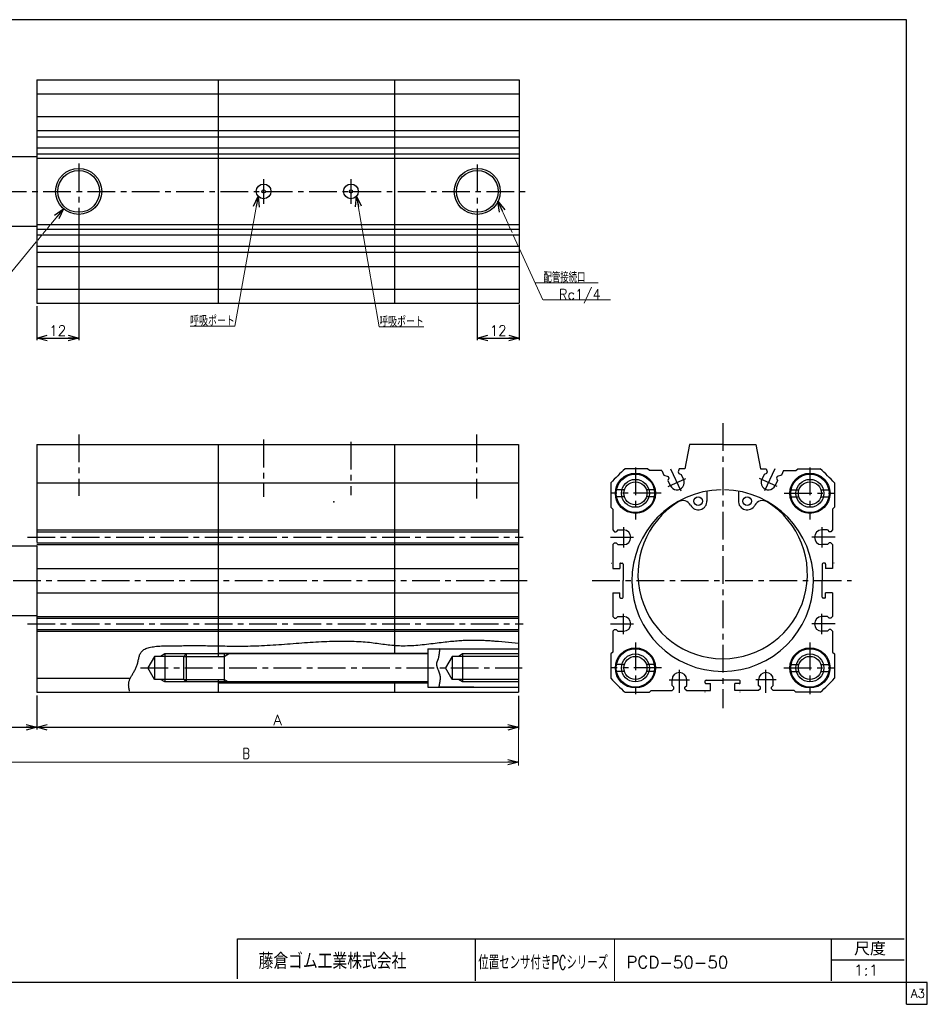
# Model space of a CAD drawing. Header units: millimetres. Extents: x -190 to 204, y -140 to 142.
# Tile 2 of 2: x -56 to 204, y -140 to 142. Entities that reach past the tile are written whole.
import ezdxf
from ezdxf.enums import TextEntityAlignment as Align

# ---------------------------------------------------------------- set-up
doc = ezdxf.new("R2010")
doc.units = ezdxf.units.MM
doc.header["$LTSCALE"] = 0.25
doc.header["$PDSIZE"] = 1
doc.linetypes.add('CENTER', pattern=[50.8, 31.75, -6.35, 6.35, -6.35])
doc.layers.add('ZUWAKU', color=7, linetype='Continuous')
doc.styles.add('FdaStyle0', font='txt.shx', dxfattribs={"width": 0.8, "bigfont": 'bigfont'})
doc.dimstyles.new('DaDimRotatedStyle', dxfattribs={"dimtxt": 3, "dimasz": 3.000002, "dimexe": 1, "dimexo": 1, "dimgap": 1, "dimtad": 3, "dimdsep": 46, "dimtxsty": 'FdaStyle0', "dimblk1": 'OPEN30', "dimblk2": 'OPEN30', "dimsah": 1, "dimcen": 0.09, "dimclrd": 4, "dimclre": 4, "dimclrt": 4, "dimadec": 0, "dimazin": 2, "dimtfac": 1, "dimtdec": 4, "dimtmove": 0, "dimatfit": 0, "dimfxl": 1, "dimarcsym": 0})

# ---------------------------------------------------------------- blocks, each defined once
blk = doc.blocks.new('_OPEN30')
at = {"color": 0, "linetype": 'ByBlock', "lineweight": -2}
for p, q in [((-1, 0.267949), (0, 0)), ((0, 0), (-1, -0.267949)), ((0, 0), (-1, 0))]:
    blk.add_line(p, q, dxfattribs=at)
blk = doc.blocks.new('DC_GROUP_50改1_6')
at = {"color": 4, "linetype": 'Continuous', "lineweight": 25}
for radius in [4, 3.3]:
    blk.add_circle((170.37, 5.85), radius, dxfattribs=at)
blk = doc.blocks.new('DC_GROUP_50改1_7')
at = {"color": 4, "linetype": 'Continuous', "lineweight": 25}
for radius in [4, 3.3]:
    blk.add_circle((170.37, -44.15), radius, dxfattribs=at)
blk = doc.blocks.new('DC_GROUP_50改1_8')
at = {"color": 4, "linetype": 'Continuous', "lineweight": 25}
for p, q in [((67.86, -40.85), (65.96, -44.15)), ((86.86, -40.85), (67.86, -40.85)), ((67.86, -40.85), (67.86, -47.45)), ((70.86, -40.15), (69.65, -40.85)), ((86.86, -40.15), (70.86, -40.15)), ((70.86, -40.15), (70.86, -48.15)), ((67.86, -47.45), (65.96, -44.15)), ((86.86, -47.45), (67.86, -47.45)), ((70.86, -48.15), (69.65, -47.45)), ((86.86, -48.15), (70.86, -48.15))]:
    blk.add_line(p, q, dxfattribs=at)
blk = doc.blocks.new('DC_GROUP_50改1_9')
at = {"color": 4, "linetype": 'Continuous', "lineweight": 25}
for p, q in [((-17.44, -40.85), (-19.34, -44.15)), ((-9.14, -40.85), (-17.44, -40.85)), ((-17.44, -40.85), (-17.44, -47.45)), ((-14.44, -40.15), (-15.65, -40.85)), ((-8.34, -40.15), (-14.44, -40.15)), ((-14.44, -40.15), (-14.44, -48.15)), ((-17.44, -47.45), (-19.34, -44.15)), ((-9.14, -47.45), (-17.44, -47.45)), ((-14.44, -48.15), (-15.65, -47.45)), ((-8.34, -48.15), (-14.44, -48.15))]:
    blk.add_line(p, q, dxfattribs=at)
blk = doc.blocks.new('DC_GROUP_50改1_10')
at = {"color": 4, "linetype": 'Continuous', "lineweight": 25}
for p, q in [((29.61, -36.67), (30.39, -36.63)), ((30.39, -36.63), (31.17, -36.59)), ((31.17, -36.59), (31.94, -36.56)), ((31.94, -36.56), (32.7, -36.53)), ((32.7, -36.53), (33.46, -36.51)), ((33.46, -36.51), (34.2, -36.49)), ((34.2, -36.49), (34.94, -36.48)), ((34.94, -36.48), (35.67, -36.47)), ((35.67, -36.47), (36.39, -36.47)), ((36.39, -36.47), (37.1, -36.47)), ((37.1, -36.47), (37.79, -36.47)), ((37.79, -36.47), (38.48, -36.48)), ((38.48, -36.48), (39.16, -36.5)), ((39.16, -36.5), (39.83, -36.52)), ((39.83, -36.52), (40.48, -36.55)), ((40.48, -36.55), (41.12, -36.58)), ((41.12, -36.58), (41.75, -36.62)), ((41.75, -36.62), (42.37, -36.66)), ((65.85, -36.71), (66.38, -36.65)), ((66.38, -36.65), (66.9, -36.59)), ((66.9, -36.59), (67.41, -36.54)), ((67.41, -36.54), (67.9, -36.49)), ((67.9, -36.49), (68.39, -36.45)), ((68.39, -36.45), (68.86, -36.4)), ((68.86, -36.4), (69.32, -36.37)), ((69.32, -36.37), (69.77, -36.33)), ((69.77, -36.33), (70.21, -36.3)), ((70.21, -36.3), (70.64, -36.27)), ((70.64, -36.27), (71.06, -36.25)), ((71.06, -36.25), (71.48, -36.23)), ((71.48, -36.23), (71.88, -36.21)), ((71.88, -36.21), (72.28, -36.2)), ((72.28, -36.2), (72.67, -36.18)), ((72.67, -36.18), (73.06, -36.17)), ((73.06, -36.17), (73.44, -36.17)), ((73.44, -36.17), (73.82, -36.16)), ((73.82, -36.16), (74.19, -36.16)), ((74.19, -36.16), (74.56, -36.17)), ((74.56, -36.17), (74.92, -36.17)), ((74.92, -36.17), (75.28, -36.18)), ((75.28, -36.18), (75.64, -36.19)), ((75.64, -36.19), (76, -36.2)), ((76, -36.2), (76.35, -36.21)), ((76.35, -36.21), (76.7, -36.23)), ((76.7, -36.23), (77.05, -36.24)), ((77.05, -36.24), (77.39, -36.26)), ((77.39, -36.26), (77.74, -36.28)), ((77.74, -36.28), (78.08, -36.3)), ((78.08, -36.3), (78.42, -36.32)), ((78.42, -36.32), (78.76, -36.35)), ((78.76, -36.35), (79.09, -36.37)), ((79.09, -36.37), (79.43, -36.4)), ((79.43, -36.4), (79.76, -36.42)), ((79.76, -36.42), (80.1, -36.45)), ((80.1, -36.45), (80.43, -36.48)), ((80.43, -36.48), (80.76, -36.51)), ((80.76, -36.51), (81.1, -36.53)), ((81.1, -36.53), (86.86, -37.02)), ((-21.21, -39.61), (-21.05, -39.42)), ((-21.05, -39.42), (-20.88, -39.23)), ((-20.88, -39.23), (-20.67, -39.06)), ((-20.67, -39.06), (-20.45, -38.9)), ((-20.45, -38.9), (-20.19, -38.75)), ((-20.19, -38.75), (-19.91, -38.62)), ((-19.91, -38.62), (-19.6, -38.5)), ((-19.6, -38.5), (-19.27, -38.39)), ((-19.27, -38.39), (-18.91, -38.29)), ((-18.91, -38.29), (-18.53, -38.21)), ((-18.53, -38.21), (-18.13, -38.13)), ((-18.13, -38.13), (-17.71, -38.07)), ((-17.71, -38.07), (-17.28, -38.01)), ((-17.28, -38.01), (-16.83, -37.97)), ((-16.83, -37.97), (-16.37, -37.93)), ((-16.37, -37.93), (-15.9, -37.9)), ((-15.9, -37.9), (-15.42, -37.87)), ((-15.42, -37.87), (-14.94, -37.85)), ((-14.94, -37.85), (-14.44, -37.83)), ((-14.44, -37.83), (-13.95, -37.82)), ((-13.95, -37.82), (-13.45, -37.81)), ((-13.45, -37.81), (-12.95, -37.81)), ((-12.95, -37.81), (-12.46, -37.8)), ((-12.46, -37.8), (-11.97, -37.8)), ((-11.97, -37.8), (-11.48, -37.8)), ((-11.48, -37.8), (-11, -37.8)), ((-11, -37.8), (-10.53, -37.79)), ((-10.53, -37.79), (-10.06, -37.79)), ((-10.06, -37.79), (-9.59, -37.79)), ((-9.59, -37.79), (-9.13, -37.78)), ((-9.13, -37.78), (-8.67, -37.78)), ((-8.67, -37.78), (-8.21, -37.78)), ((-8.21, -37.78), (-7.75, -37.77)), ((-7.75, -37.77), (-7.28, -37.77)), ((-7.28, -37.77), (-6.82, -37.77)), ((-6.82, -37.77), (-6.34, -37.77)), ((-6.34, -37.77), (-5.86, -37.77)), ((-5.86, -37.77), (-5.38, -37.77)), ((-5.38, -37.77), (-4.88, -37.77)), ((-4.88, -37.77), (-4.38, -37.77)), ((-4.38, -37.77), (-3.87, -37.77)), ((-3.87, -37.77), (-3.34, -37.78)), ((-3.34, -37.78), (-2.8, -37.78)), ((-2.8, -37.78), (-2.25, -37.79)), ((-2.25, -37.79), (-1.68, -37.8)), ((-1.68, -37.8), (-1.09, -37.81)), ((-1.09, -37.81), (-0.49, -37.82)), ((-0.49, -37.82), (0.13, -37.83)), ((0.13, -37.83), (0.76, -37.84)), ((0.76, -37.84), (1.41, -37.85)), ((1.41, -37.85), (2.07, -37.86)), ((2.07, -37.86), (2.74, -37.87)), ((2.74, -37.87), (3.43, -37.88)), ((3.43, -37.88), (4.13, -37.89)), ((4.13, -37.89), (4.84, -37.9)), ((4.84, -37.9), (5.57, -37.9)), ((5.57, -37.9), (6.3, -37.91)), ((6.3, -37.91), (7.04, -37.9)), ((7.04, -37.9), (7.8, -37.9)), ((7.8, -37.9), (8.56, -37.89)), ((8.56, -37.89), (9.33, -37.88)), ((9.33, -37.88), (10.11, -37.87)), ((10.11, -37.87), (10.89, -37.85)), ((10.89, -37.85), (11.68, -37.83)), ((11.68, -37.83), (12.48, -37.8)), ((12.48, -37.8), (13.28, -37.76)), ((13.28, -37.76), (14.09, -37.72)), ((14.09, -37.72), (14.9, -37.68)), ((14.9, -37.68), (15.72, -37.63)), ((15.72, -37.63), (16.54, -37.58)), ((16.54, -37.58), (17.36, -37.53)), ((17.36, -37.53), (18.19, -37.47)), ((18.19, -37.47), (19.01, -37.41)), ((19.01, -37.41), (19.84, -37.35)), ((19.84, -37.35), (20.67, -37.29)), ((20.67, -37.29), (21.49, -37.23)), ((21.49, -37.23), (22.32, -37.16)), ((22.32, -37.16), (23.14, -37.1)), ((23.14, -37.1), (23.96, -37.04)), ((23.96, -37.04), (24.78, -36.98)), ((24.78, -36.98), (25.6, -36.92)), ((25.6, -36.92), (26.41, -36.86)), ((26.41, -36.86), (27.22, -36.81)), ((27.22, -36.81), (28.02, -36.76)), ((28.02, -36.76), (28.82, -36.71)), ((28.82, -36.71), (29.61, -36.67)), ((42.37, -36.66), (42.97, -36.71)), ((42.97, -36.71), (43.57, -36.76)), ((43.57, -36.76), (44.14, -36.82)), ((44.14, -36.82), (44.71, -36.89)), ((44.71, -36.89), (45.27, -36.95)), ((45.27, -36.95), (45.82, -37.02)), ((45.82, -37.02), (46.36, -37.09)), ((46.36, -37.09), (46.9, -37.16)), ((46.9, -37.16), (47.43, -37.24)), ((47.43, -37.24), (47.96, -37.31)), ((47.96, -37.31), (48.48, -37.38)), ((48.48, -37.38), (49.01, -37.44)), ((49.01, -37.44), (49.53, -37.51)), ((49.53, -37.51), (50.05, -37.57)), ((50.05, -37.57), (50.58, -37.62)), ((50.58, -37.62), (51.11, -37.67)), ((51.11, -37.67), (51.65, -37.71)), ((51.65, -37.71), (52.19, -37.75)), ((52.19, -37.75), (52.74, -37.77)), ((52.74, -37.77), (53.3, -37.79)), ((53.3, -37.79), (53.87, -37.8)), ((53.87, -37.8), (54.44, -37.8)), ((54.44, -37.8), (55.03, -37.78)), ((55.03, -37.78), (55.63, -37.76)), ((55.63, -37.76), (56.23, -37.73)), ((56.23, -37.73), (56.84, -37.69)), ((56.84, -37.69), (57.46, -37.65)), ((57.46, -37.65), (58.07, -37.6)), ((58.07, -37.6), (58.69, -37.54)), ((58.69, -37.54), (59.31, -37.48)), ((59.31, -37.48), (59.93, -37.42)), ((59.93, -37.42), (60.55, -37.35)), ((60.55, -37.35), (61.17, -37.28)), ((61.17, -37.28), (61.78, -37.21)), ((61.78, -37.21), (62.39, -37.13)), ((62.39, -37.13), (62.99, -37.06)), ((62.99, -37.06), (63.58, -36.99)), ((63.58, -36.99), (64.16, -36.91)), ((64.16, -36.91), (64.74, -36.84)), ((64.74, -36.84), (65.3, -36.77)), ((65.3, -36.77), (65.85, -36.71)), ((-22.17, -42.48), (-22.11, -42.22)), ((-22.11, -42.22), (-22.06, -41.97)), ((-22.06, -41.97), (-22.01, -41.71)), ((-22.01, -41.71), (-21.95, -41.46)), ((-21.95, -41.46), (-21.89, -41.21)), ((-21.89, -41.21), (-21.83, -40.96)), ((-21.83, -40.96), (-21.75, -40.72)), ((-21.75, -40.72), (-21.67, -40.49)), ((-21.67, -40.49), (-21.58, -40.26)), ((-21.58, -40.26), (-21.47, -40.03)), ((-21.47, -40.03), (-21.35, -39.82)), ((-21.35, -39.82), (-21.21, -39.61)), ((-23.23, -45.14), (-23.1, -44.91)), ((-23.1, -44.91), (-22.98, -44.68)), ((-22.98, -44.68), (-22.87, -44.45)), ((-22.87, -44.45), (-22.75, -44.21)), ((-22.75, -44.21), (-22.65, -43.97)), ((-22.65, -43.97), (-22.55, -43.73)), ((-22.55, -43.73), (-22.45, -43.49)), ((-22.45, -43.49), (-22.37, -43.24)), ((-22.37, -43.24), (-22.3, -42.99)), ((-22.3, -42.99), (-22.23, -42.73)), ((-22.23, -42.73), (-22.17, -42.48)), ((-24.67, -47.95), (-24.61, -47.77)), ((-24.61, -47.77), (-24.55, -47.59)), ((-24.55, -47.59), (-24.47, -47.4)), ((-24.47, -47.4), (-24.39, -47.21)), ((-24.39, -47.21), (-24.29, -47.02)), ((-24.29, -47.02), (-24.19, -46.82)), ((-24.19, -46.82), (-24.08, -46.63)), ((-24.08, -46.63), (-23.97, -46.42)), ((-23.97, -46.42), (-23.85, -46.22)), ((-23.85, -46.22), (-23.73, -46.01)), ((-23.73, -46.01), (-23.6, -45.79)), ((-23.6, -45.79), (-23.48, -45.58)), ((-23.48, -45.58), (-23.35, -45.36)), ((-23.35, -45.36), (-23.23, -45.14)), ((-24.82, -48.98), (-24.81, -48.82)), ((-24.82, -49.14), (-24.82, -48.98)), ((-24.81, -49.31), (-24.82, -49.14)), ((-24.81, -48.82), (-24.8, -48.65)), ((-24.8, -49.46), (-24.81, -49.31)), ((-24.8, -48.65), (-24.78, -48.48)), ((-24.79, -49.62), (-24.8, -49.46)), ((-24.77, -49.78), (-24.79, -49.62)), ((-24.78, -48.48), (-24.75, -48.31)), ((-24.74, -49.94), (-24.77, -49.78)), ((-24.75, -48.31), (-24.72, -48.13)), ((-24.71, -50.09), (-24.74, -49.94)), ((-24.72, -48.13), (-24.67, -47.95)), ((-24.68, -50.24), (-24.71, -50.09)), ((-24.65, -50.4), (-24.68, -50.24)), ((-24.62, -50.55), (-24.65, -50.4)), ((-24.58, -50.7), (-24.62, -50.55)), ((-24.55, -50.86), (-24.58, -50.7))]:
    blk.add_line(p, q, dxfattribs=at)
blk = doc.blocks.new('DC_GROUP_50改1_11')
at = {"color": 4, "linetype": 'Continuous', "lineweight": 25}
for p, q in [((64.21, -39.43), (64.19, -39.59)), ((64.23, -39.27), (64.21, -39.43)), ((64.24, -39.11), (64.23, -39.27)), ((64.26, -38.95), (64.24, -39.11)), ((64.28, -38.78), (64.26, -38.95)), ((64.29, -38.62), (64.28, -38.78)), ((63.56, -42.29), (63.52, -42.37)), ((63.59, -42.2), (63.56, -42.29)), ((63.63, -42.12), (63.59, -42.2)), ((63.66, -42.03), (63.63, -42.12)), ((63.7, -41.94), (63.66, -42.03)), ((63.74, -41.84), (63.7, -41.94)), ((63.77, -41.75), (63.74, -41.84)), ((63.81, -41.64), (63.77, -41.75)), ((63.84, -41.54), (63.81, -41.64)), ((63.88, -41.42), (63.84, -41.54)), ((63.91, -41.31), (63.88, -41.42)), ((63.94, -41.18), (63.91, -41.31)), ((63.97, -41.06), (63.94, -41.18)), ((63.99, -40.93), (63.97, -41.06)), ((64.02, -40.79), (63.99, -40.93)), ((64.04, -40.65), (64.02, -40.79)), ((64.07, -40.51), (64.04, -40.65)), ((64.09, -40.36), (64.07, -40.51)), ((64.11, -40.21), (64.09, -40.36)), ((64.13, -40.06), (64.11, -40.21)), ((64.15, -39.91), (64.13, -40.06)), ((64.17, -39.75), (64.15, -39.91)), ((64.19, -39.59), (64.17, -39.75)), ((63.38, -42.96), (63.37, -43.06)), ((63.37, -43.06), (63.37, -43.15)), ((63.37, -43.15), (63.38, -43.26)), ((63.39, -42.87), (63.38, -42.96)), ((63.38, -43.26), (63.4, -43.36)), ((63.4, -42.79), (63.39, -42.87)), ((63.42, -42.7), (63.4, -42.79)), ((63.4, -43.36), (63.42, -43.47)), ((63.44, -42.62), (63.42, -42.7)), ((63.42, -43.47), (63.44, -43.59)), ((63.46, -42.53), (63.44, -42.62)), ((63.44, -43.59), (63.47, -43.71)), ((63.49, -42.45), (63.46, -42.53)), ((63.47, -43.71), (63.51, -43.84)), ((63.52, -42.37), (63.49, -42.45)), ((63.51, -43.84), (63.55, -43.97)), ((63.55, -43.97), (63.6, -44.1)), ((63.6, -44.1), (63.65, -44.23)), ((63.65, -44.23), (63.7, -44.37)), ((63.7, -44.37), (63.75, -44.51)), ((63.75, -44.51), (63.8, -44.65)), ((63.8, -44.65), (63.86, -44.79)), ((63.86, -44.79), (63.91, -44.94)), ((63.91, -44.94), (63.97, -45.08)), ((63.97, -45.08), (64.02, -45.22)), ((64.02, -45.22), (64.08, -45.37)), ((64.08, -45.37), (64.13, -45.51)), ((64.13, -45.51), (64.17, -45.65)), ((64.17, -45.65), (64.22, -45.79)), ((64.22, -45.79), (64.26, -45.92)), ((64.26, -45.92), (64.29, -46.06)), ((64.29, -46.06), (64.33, -46.19)), ((64.33, -46.19), (64.35, -46.32)), ((64.34, -47.93), (64.33, -48.02)), ((64.35, -47.84), (64.34, -47.93)), ((64.35, -46.32), (64.37, -46.44)), ((64.37, -47.74), (64.35, -47.84)), ((64.37, -46.44), (64.39, -46.56)), ((64.38, -47.65), (64.37, -47.74)), ((64.39, -47.55), (64.38, -47.65)), ((64.39, -46.56), (64.4, -46.68)), ((64.4, -47.45), (64.39, -47.55)), ((64.4, -46.68), (64.41, -46.8)), ((64.41, -47.35), (64.4, -47.45)), ((64.41, -46.8), (64.42, -46.92)), ((64.42, -47.24), (64.41, -47.35)), ((64.42, -46.92), (64.42, -47.03)), ((64.42, -47.03), (64.42, -47.14)), ((64.42, -47.14), (64.42, -47.24)), ((64.05, -49.57), (64.04, -49.59)), ((64.04, -49.59), (64.04, -49.6)), ((64.04, -49.6), (64.04, -49.61)), ((64.04, -49.61), (74.04, -49.62)), ((64.04, -49.62), (74.04, -49.62)), ((64.04, -49.62), (74.04, -49.63)), ((64.04, -49.63), (74.04, -49.63)), ((64.04, -49.63), (74.04, -49.64)), ((64.04, -49.64), (74.04, -49.64)), ((64.04, -49.64), (74.04, -49.64)), ((64.04, -49.64), (74.04, -49.64)), ((64.04, -49.64), (74.04, -49.64)), ((64.06, -49.51), (64.05, -49.53)), ((64.05, -49.53), (64.05, -49.55)), ((64.05, -49.55), (64.05, -49.57)), ((64.05, -49.64), (74.05, -49.64)), ((64.05, -49.64), (74.05, -49.64)), ((64.07, -49.43), (64.06, -49.46)), ((64.06, -49.46), (64.06, -49.49)), ((64.06, -49.49), (64.06, -49.51)), ((64.08, -49.39), (64.07, -49.43)), ((64.09, -49.31), (64.08, -49.35)), ((64.08, -49.35), (64.08, -49.39)), ((64.1, -49.27), (64.09, -49.31)), ((64.11, -49.22), (64.1, -49.27)), ((64.12, -49.17), (64.11, -49.22)), ((64.13, -49.12), (64.12, -49.17)), ((64.14, -49.06), (64.13, -49.12)), ((64.15, -49), (64.14, -49.06)), ((64.16, -48.94), (64.15, -49)), ((64.17, -48.87), (64.16, -48.94)), ((64.18, -48.81), (64.17, -48.87)), ((64.19, -48.74), (64.18, -48.81)), ((64.21, -48.67), (64.19, -48.74)), ((64.22, -48.59), (64.21, -48.67)), ((64.24, -48.52), (64.22, -48.59)), ((64.25, -48.44), (64.24, -48.52)), ((64.26, -48.36), (64.25, -48.44)), ((64.28, -48.28), (64.26, -48.36)), ((64.29, -48.19), (64.28, -48.28)), ((64.31, -48.11), (64.29, -48.19)), ((64.33, -48.02), (64.31, -48.11))]:
    blk.add_line(p, q, dxfattribs=at)
blk = doc.blocks.new('DC_GROUP_50改1_12')
at = {"color": 4, "linetype": 'Continuous', "lineweight": 25}
for radius in [4, 3.3]:
    blk.add_circle((120.37, 5.85), radius, dxfattribs=at)
blk = doc.blocks.new('DC_GROUP_50改1_13')
at = {"color": 4, "linetype": 'Continuous', "lineweight": 25}
for radius in [4, 3.3]:
    blk.add_circle((120.37, -44.15), radius, dxfattribs=at)
blk = doc.blocks.new('*D14')
at = {"color": 4, "linetype": 'Continuous', "lineweight": 13}
for p, q in [((-69.14, -29.45), (-69.14, -72.15)), ((86.86, -52.15), (86.86, -72.15)), ((-69.14, -71.15), (86.86, -71.15))]:
    blk.add_line(p, q, dxfattribs=at)
at = {"color": 4, "xscale": 3.000002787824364, "yscale": 2.999989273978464}
for p, rotation in [((-69.14, -71.15), 180), ((86.86, -71.15), 360)]:
    blk.add_blockref('_OPEN30', p, dxfattribs=dict(at, rotation=rotation))
at = {"color": 4, "insert": (8.86, -70.15), "char_height": 3, "width": 6.75, "attachment_point": 8, "style": 'FdaStyle0'}
blk.add_mtext('\\T1.00;B', dxfattribs=at)
blk = doc.blocks.new('DC_GROUP_50改1_14')
at = {"color": 4, "linetype": 'Continuous', "lineweight": 13}
for p, q in [((12.29, 90.92), (5.6, 53.77)), ((5.6, 53.77), (-7.2, 53.77))]:
    blk.add_line(p, q, dxfattribs=at)
at = {"color": 4, "xscale": 3.000002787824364, "yscale": 2.999989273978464, "rotation": 79.78461266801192}
blk.add_blockref('_OPEN30', (12.29, 90.92), dxfattribs=at)
at = {"color": 4, "style": 'FdaStyle0', "width": 0.680851}
blk.add_text('呼吸ポート', height=3, dxfattribs=at).set_placement((-7.2, 53.77), (5.6, 53.77), align=Align.FIT)
blk = doc.blocks.new('DC_GROUP_50改1_15')
at = {"color": 4, "linetype": 'Continuous', "lineweight": 13}
for p, q in [((40.49, 90.99), (46.96, 53.56)), ((46.96, 53.56), (59.76, 53.56))]:
    blk.add_line(p, q, dxfattribs=at)
at = {"color": 4, "xscale": 3.000002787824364, "yscale": 2.999989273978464, "rotation": 99.80921369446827}
blk.add_blockref('_OPEN30', (40.49, 90.99), dxfattribs=at)
at = {"color": 4, "style": 'FdaStyle0', "width": 0.680851}
blk.add_text('呼吸ポート', height=3, dxfattribs=at).set_placement((46.96, 53.56), (59.76, 53.56), align=Align.FIT)

msp = doc.modelspace()

# ---------------------------------------------------------------- linework, layer by layer
at = {"color": 4, "linetype": 'Continuous', "lineweight": 25}
for p, q in [((-51.139, 124.317), (-51.139, 60.317)), ((-51.139, 124.317), (87.061, 124.317)), ((0.861, 124.317), (0.861, 60.317)), ((51.361, 124.317), (51.361, 60.317)), ((87.061, 124.317), (87.061, 60.317)), ((-51.139, 120.287), (87.061, 120.287)), ((-51.139, 113.817), (87.061, 113.817)), ((-51.139, 109.762), (87.061, 109.762)), ((-51.139, 107.967), (87.061, 107.967)), ((-51.139, 104.752), (87.061, 104.752)), ((-60.639, 102.317), (-51.139, 102.317)), ((-51.139, 103.117), (87.061, 103.117)), ((-51.139, 101.817), (87.061, 101.817)), ((-60.639, 82.317), (-51.139, 82.317)), ((-51.139, 82.817), (87.061, 82.817)), ((-39.139, 84.103), (-39.139, 49.717)), ((75.061, 82.817), (75.061, 49.717)), ((-51.139, 81.517), (87.061, 81.517)), ((-51.139, 79.882), (87.061, 79.882)), ((-51.139, 76.667), (87.061, 76.667)), ((-51.139, 74.872), (87.061, 74.872)), ((-51.139, 70.817), (87.061, 70.817)), ((-51.139, 64.347), (87.061, 64.347)), ((-51.139, 60.317), (87.061, 60.317)), ((-51.139, 59.466), (-51.139, 49.717)), ((87.061, 59.905), (87.061, 49.717)), ((-51.139, 50.317), (-39.139, 50.317)), ((75.061, 50.317), (87.061, 50.317)), ((-51.139, 19.853), (-51.139, -8.147)), ((-51.139, 19.853), (86.861, 19.853)), ((0.861, 19.853), (0.861, -40.847)), ((51.361, 19.853), (51.361, -39.897)), ((86.861, 19.853), (86.861, -51.147)), ((135.872, 19.853), (134.572, 12.853)), ((145.372, 19.853), (135.872, 19.853)), ((145.372, 19.853), (154.872, 19.853)), ((154.872, 19.853), (156.172, 12.853)), ((123.872, 12.853), (117.403, 12.853)), ((124.372, 12.353), (123.872, 12.853)), ((127.925, 12.353), (124.372, 12.353)), ((127.925, 12.353), (128.526, 11.064)), ((132.939, 12.853), (132.622, 11.981)), ((132.622, 11.981), (132.833, 11.528)), ((132.833, 11.528), (133.498, 11.286)), ((134.572, 12.853), (132.939, 12.853)), ((133.498, 11.286), (134.174, 9.836)), ((156.172, 12.853), (157.805, 12.853)), ((157.246, 11.286), (156.57, 9.836)), ((157.911, 11.528), (157.246, 11.286)), ((157.805, 12.853), (158.122, 11.981)), ((158.122, 11.981), (157.911, 11.528)), ((162.819, 12.353), (162.218, 11.064)), ((162.819, 12.353), (166.372, 12.353)), ((166.372, 12.353), (166.872, 12.853)), ((166.872, 12.853), (173.341, 12.853)), ((-51.139, 8.823), (86.861, 8.823)), ((113.372, 8.822), (113.372, 1.853)), ((128.526, 11.064), (129.722, 10.629)), ((129.933, 10.176), (129.691, 9.511)), ((129.691, 9.511), (130.368, 8.061)), ((129.722, 10.629), (129.933, 10.176)), ((161.053, 9.511), (160.376, 8.061)), ((161.022, 10.629), (160.811, 10.176)), ((160.811, 10.176), (161.053, 9.511)), ((162.218, 11.064), (161.022, 10.629)), ((177.372, 8.822), (177.372, 1.853)), ((117.227, 6.853), (114.964, 6.853)), ((125.78, 6.853), (123.517, 6.853)), ((140.867, 6.354), (140.867, 3.617)), ((149.877, 6.354), (149.877, 3.617)), ((164.964, 6.853), (167.227, 6.853)), ((173.517, 6.853), (175.78, 6.853)), ((117.227, 4.853), (114.964, 4.853)), ((125.78, 4.853), (123.517, 4.853)), ((164.964, 4.853), (167.227, 4.853)), ((173.517, 4.853), (175.78, 4.853)), ((113.372, 1.853), (113.872, 1.353)), ((113.872, 1.353), (113.872, -4.647)), ((177.372, 1.853), (176.872, 1.353)), ((176.872, 1.353), (176.872, -4.647)), ((-51.139, -4.647), (86.861, -4.647)), ((-51.139, -5.147), (86.861, -5.147)), ((113.872, -4.647), (114.372, -5.147)), ((114.372, -5.147), (114.872, -5.147)), ((115.372, -4.647), (114.872, -5.147)), ((115.372, -4.647), (116.972, -4.647)), ((175.372, -4.647), (173.772, -4.647)), ((175.372, -4.647), (175.872, -5.147)), ((176.372, -5.147), (175.872, -5.147)), ((176.872, -4.647), (176.372, -5.147)), ((-51.139, -8.347), (86.861, -8.347)), ((114.372, -8.347), (113.872, -8.847)), ((114.372, -8.347), (114.872, -8.347)), ((114.872, -8.347), (115.372, -8.847)), ((175.872, -8.347), (175.372, -8.847)), ((176.372, -8.347), (175.872, -8.347)), ((176.372, -8.347), (176.872, -8.847)), ((-67.639, -9.147), (-51.139, -9.147)), ((-51.139, -8.847), (86.861, -8.847)), ((-51.139, -9.147), (-51.139, -51.147)), ((113.872, -8.847), (113.872, -15.647)), ((115.372, -8.847), (116.972, -8.847)), ((175.372, -8.847), (173.772, -8.847)), ((176.872, -8.847), (176.872, -15.647)), ((-51.139, -15.647), (86.861, -15.647)), ((113.463, -14.147), (113.483, -14.147)), ((113.872, -15.647), (115.869, -15.647)), ((115.868, -14.397), (115.869, -15.647)), ((116.118, -14.147), (116.618, -14.147)), ((116.868, -14.396), (116.872, -19.123)), ((173.876, -14.396), (173.872, -19.123)), ((174.626, -14.147), (174.126, -14.147)), ((174.876, -14.397), (174.875, -15.647)), ((176.872, -15.647), (174.875, -15.647)), ((177.282, -14.147), (177.261, -14.147)), ((116.872, -23.897), (116.872, -19.147)), ((173.872, -23.897), (173.872, -19.147)), ((-51.139, -22.647), (86.861, -22.647)), ((113.872, -22.647), (113.872, -29.447)), ((113.872, -22.647), (115.872, -22.647)), ((115.872, -23.897), (115.872, -22.647)), ((116.122, -24.147), (116.622, -24.147)), ((174.622, -24.147), (174.122, -24.147)), ((176.872, -22.647), (174.872, -22.647)), ((174.872, -23.897), (174.872, -22.647)), ((176.872, -22.647), (176.872, -29.447)), ((-67.639, -29.147), (-51.139, -29.147)), ((-51.139, -29.447), (86.861, -29.447)), ((-51.139, -29.947), (86.861, -29.947)), ((114.372, -29.947), (113.872, -29.447)), ((114.372, -29.947), (114.872, -29.947)), ((114.872, -29.947), (115.372, -29.447)), ((115.372, -29.447), (116.972, -29.447)), ((175.372, -29.447), (173.772, -29.447)), ((175.872, -29.947), (175.372, -29.447)), ((176.372, -29.947), (175.872, -29.947)), ((176.372, -29.947), (176.872, -29.447)), ((-51.139, -33.147), (86.861, -33.147)), ((-51.139, -33.647), (86.861, -33.647)), ((113.872, -33.647), (114.372, -33.147)), ((113.872, -33.647), (113.872, -39.647)), ((114.372, -33.147), (114.872, -33.147)), ((115.372, -33.647), (114.872, -33.147)), ((115.372, -33.647), (116.972, -33.647)), ((175.372, -33.647), (173.772, -33.647)), ((175.372, -33.647), (175.872, -33.147)), ((176.372, -33.147), (175.872, -33.147)), ((176.872, -33.647), (176.372, -33.147)), ((176.872, -33.647), (176.872, -39.647)), ((60.861, -38.647), (60.861, -49.647)), ((60.861, -38.647), (86.861, -38.647)), ((-9.139, -40.947), (-8.339, -40.147)), ((-9.139, -40.947), (-9.139, -47.347)), ((-9.039, -40.847), (2.561, -40.847)), ((60.861, -40.147), (-8.339, -40.147)), ((-8.339, -40.147), (-8.339, -48.147)), ((0.861, -39.897), (60.861, -39.897)), ((2.561, -40.147), (2.561, -48.147)), ((2.561, -40.847), (3.773, -40.147)), ((113.872, -39.647), (113.372, -40.147)), ((113.372, -40.147), (113.372, -47.115)), ((176.872, -39.647), (177.372, -40.147)), ((177.372, -40.147), (177.372, -47.115)), ((117.227, -43.147), (114.964, -43.147)), ((125.78, -43.147), (123.517, -43.147)), ((164.964, -43.147), (167.227, -43.147)), ((173.517, -43.147), (175.78, -43.147)), ((-51.139, -47.117), (-24.292, -47.117)), ((-9.139, -47.347), (-8.339, -48.147)), ((-9.039, -47.447), (2.531, -47.447)), ((0.861, -47.447), (0.861, -51.147)), ((2.531, -47.447), (3.743, -48.147)), ((117.227, -45.147), (114.964, -45.147)), ((125.78, -45.147), (123.517, -45.147)), ((130.872, -49.147), (130.872, -47.547)), ((135.072, -49.147), (135.072, -47.547)), ((140.372, -48.401), (140.372, -47.901)), ((140.622, -47.651), (145.349, -47.647)), ((150.122, -47.651), (145.395, -47.647)), ((150.372, -48.401), (150.372, -47.901)), ((155.672, -49.147), (155.672, -47.547)), ((159.872, -49.147), (159.872, -47.547)), ((164.964, -45.147), (167.227, -45.147)), ((173.517, -45.147), (175.78, -45.147)), ((60.861, -48.147), (-8.339, -48.147)), ((0.861, -48.397), (60.861, -48.397)), ((51.361, -48.397), (51.361, -51.147)), ((60.861, -49.647), (86.861, -49.647)), ((124.372, -51.147), (124.872, -50.647)), ((124.872, -50.647), (130.872, -50.647)), ((130.872, -49.147), (131.372, -49.647)), ((130.872, -50.647), (131.372, -50.147)), ((131.372, -50.147), (131.372, -49.647)), ((134.572, -49.647), (135.072, -49.147)), ((134.572, -50.147), (134.572, -49.647)), ((134.572, -50.147), (135.072, -50.647)), ((135.072, -50.647), (141.872, -50.647)), ((140.622, -48.651), (141.872, -48.65)), ((141.872, -50.647), (141.872, -48.65)), ((150.122, -48.651), (148.872, -48.65)), ((148.872, -50.647), (148.872, -48.65)), ((155.672, -50.647), (148.872, -50.647)), ((156.172, -49.647), (155.672, -49.147)), ((156.172, -50.147), (155.672, -50.647)), ((156.172, -50.147), (156.172, -49.647)), ((159.872, -49.147), (159.372, -49.647)), ((159.372, -50.147), (159.372, -49.647)), ((159.872, -50.647), (159.372, -50.147)), ((165.872, -50.647), (159.872, -50.647)), ((166.372, -51.147), (165.872, -50.647)), ((-51.139, -51.147), (86.861, -51.147)), ((-51.139, -52.022), (-51.139, -61.747)), ((86.861, -52.112), (86.861, -61.747)), ((117.403, -51.147), (124.372, -51.147)), ((140.372, -51.056), (140.372, -51.036)), ((150.372, -51.056), (150.372, -51.036)), ((173.341, -51.147), (166.372, -51.147)), ((-69.139, -61.147), (-51.139, -61.147)), ((-51.139, -61.147), (86.861, -61.147))]:
    msp.add_line(p, q, dxfattribs=at)
at = {"color": 4, "linetype": 'CENTER', "lineweight": 25}
for p, q in [((-39.139, 100.273), (-39.139, 84.103)), ((75.061, 100.008), (75.061, 82.751)), ((13.861, 95.831), (13.861, 88.802)), ((38.861, 95.831), (38.861, 88.802)), ((-74.693, 92.317), (89.576, 92.317)), ((145.372, 25.934), (145.372, -55.686)), ((-39.139, 22.733), (-39.139, 5.162)), ((74.861, 22.733), (74.861, 4.396)), ((13.861, 21.22), (13.861, 4.841)), ((38.861, 20.632), (38.861, 5.355)), ((120.372, 13.227), (120.372, -1.642)), ((130.435, 12.886), (133.396, 6.535)), ((160.309, 12.886), (157.348, 6.535)), ((170.372, 13.227), (170.372, -1.642)), ((129.724, 7.761), (134.796, 10.127)), ((161.02, 7.761), (155.948, 10.127)), ((127.777, 5.853), (113.372, 5.853)), ((162.967, 5.853), (177.372, 5.853)), ((116.972, -3.798), (116.972, -9.671)), ((173.772, -3.798), (173.772, -9.671)), ((-53.825, -6.747), (88.232, -6.747)), ((113.19, -6.747), (119.812, -6.747)), ((177.554, -6.747), (170.932, -6.747)), ((-70.638, -19.147), (89.372, -19.147)), ((107.982, -19.147), (182.3, -19.147)), ((116.972, -34.496), (116.972, -28.623)), ((173.772, -34.496), (173.772, -28.623)), ((-53.825, -31.547), (88.232, -31.547)), ((113.19, -31.547), (119.812, -31.547)), ((177.554, -31.547), (170.932, -31.547)), ((120.372, -36.844), (120.372, -51.668)), ((170.372, -36.844), (170.372, -51.668)), ((-21.401, -44.147), (87.884, -44.147)), ((127.874, -44.147), (113.372, -44.147)), ((132.972, -51.329), (132.972, -44.707)), ((157.772, -51.329), (157.772, -44.707)), ((162.87, -44.147), (177.372, -44.147)), ((130.023, -47.547), (135.896, -47.547)), ((160.721, -47.547), (154.848, -47.547))]:
    msp.add_line(p, q, dxfattribs=at)
at = {"color": 4, "linetype": 'Continuous', "lineweight": 13}
for p, q in [((80.935, 89.48), (83.895, 83.011)), ((-43.501, 87.338), (-47.012, 83.074)), ((-47.361, 82.651), (-48.111, 81.74)), ((84.017, 82.743), (84.52, 81.644)), ((-49.781, 79.712), (-50.867, 78.393)), ((-48.426, 81.357), (-49.432, 80.135)), ((84.64, 81.382), (85.023, 80.545)), ((85.391, 79.741), (86.894, 76.456)), ((-51.311, 77.855), (-64.313, 62.065)), ((87.152, 75.893), (93.854, 61.243)), ((91.631, 66.101), (109.653, 66.101)), ((93.963, 61.293), (113.257, 61.293))]:
    msp.add_line(p, q, dxfattribs=at)
at = {"color": 4, "linetype": 'Continuous', "lineweight": 25}
for centre, radius in [((-39.139, 92.317), 6.6), ((75.061, 92.317), 6.6), ((-39.139, 92.317), 5.985), ((75.061, 92.317), 5.985), ((13.861, 92.317), 2.1), ((38.861, 92.317), 2.1), ((13.861, 92.317), 0.5), ((38.861, 92.317), 0.5), ((120.372, 5.853), 5.75), ((120.372, 5.853), 5.5), ((170.372, 5.853), 5.75), ((170.372, 5.853), 5.5), ((138.365, 3.617), 1.25), ((152.379, 3.617), 1.25), ((120.372, -44.147), 5.75), ((120.372, -44.147), 5.5), ((170.372, -44.147), 5.75), ((170.372, -44.147), 5.5)]:
    msp.add_circle(centre, radius, dxfattribs=at)
for centre, radius, start, end in [((145.372, -19.147), 42.5, 131.1542, 138.8458), ((145.372, -19.147), 42.5, 41.1542, 48.8458), ((132.271, 8.949), 2.1, 205, 25), ((158.473, 8.949), 2.1, 155, 335), ((145.372, -19.147), 26, 91.05144, 270), ((145.372, -19.147), 26, 270, 88.94856), ((145.372, -17.272), 24.275, 121.63341, 270), ((133.951, 1.268), 2.5, 28.01859, 121.63341), ((138.365, 3.617), 2.5, 208.01859, 2.63035), ((145.372, -17.272), 24.275, 270, 58.36659), ((152.379, 3.617), 2.5, 177.36965, 331.98141), ((156.793, 1.268), 2.5, 58.36659, 151.98141), ((116.972, -6.747), 2.1, 270, 90), ((173.772, -6.747), 2.1, 90, 270), ((116.118, -14.397), 0.25, 90, 180.04678), ((116.618, -14.397), 0.25, 0.04678, 90), ((174.126, -14.397), 0.25, 90, 179.95322), ((174.626, -14.397), 0.25, 359.95322, 90), ((116.122, -23.897), 0.25, 180, 270), ((116.622, -23.897), 0.25, 270, 0), ((174.122, -23.897), 0.25, 180, 270), ((174.622, -23.897), 0.25, 270, 360), ((116.972, -31.547), 2.1, 270, 90), ((173.772, -31.547), 2.1, 90, 270), ((145.372, -19.147), 42.5, 221.1542, 228.8458), ((132.972, -47.547), 2.1, 360, 180), ((140.622, -47.901), 0.25, 90.04678, 180), ((150.122, -47.901), 0.25, 360, 89.95322), ((157.772, -47.547), 2.1, 0, 180), ((145.372, -19.147), 42.5, 311.1542, 318.8458), ((140.622, -48.401), 0.25, 180, 270.04678), ((150.122, -48.401), 0.25, 269.95322, 360)]:
    msp.add_arc(centre, radius, start, end, dxfattribs=at)
at = {"color": 5, "linetype": 'Continuous'}
msp.add_point((33.962, 3.382), dxfattribs=at)
at = {"layer": 'ZUWAKU', "color": 5, "linetype": 'Continuous', "lineweight": 25}
for p, q in [((198, 141.5), (-190, 141.5)), ((198, -140.5), (198, 141.5)), ((204, -134.25), (-190, -134.25)), ((204, -140.5), (204, -134.25)), ((198, -140.5), (204, -140.5))]:
    msp.add_line(p, q, dxfattribs=at)
at = {"layer": 'ZUWAKU', "color": 4, "linetype": 'Continuous', "lineweight": 25}
for p, q in [((6.412, -121.739), (197.412, -121.739)), ((6.412, -133.203), (6.412, -121.739)), ((74.412, -121.739), (74.412, -133.739)), ((176.547, -133.739), (176.547, -121.739)), ((176.547, -127.739), (197.412, -127.739))]:
    msp.add_line(p, q, dxfattribs=at)
at = {"layer": 'ZUWAKU', "color": 4, "linetype": 'Continuous', "lineweight": 13}
msp.add_line((114.412, -121.739), (114.412, -133.739), dxfattribs=at)

# ---------------------------------------------------------------- block references
at = {"linetype": 'Continuous'}
for name in ['DC_GROUP_50改1_14', 'DC_GROUP_50改1_15', 'DC_GROUP_50改1_12', 'DC_GROUP_50改1_6', 'DC_GROUP_50改1_10', 'DC_GROUP_50改1_11', 'DC_GROUP_50改1_9', 'DC_GROUP_50改1_8', 'DC_GROUP_50改1_13', 'DC_GROUP_50改1_7']:
    msp.add_blockref(name, (0, 0), dxfattribs=at)
at = {"color": 4, "xscale": 3.000002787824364, "yscale": 2.999989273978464}
for p, rotation in [((-43.501, 87.338), 50.52752308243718), ((80.935, 89.48), 114.5850567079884), ((-51.139, 50.317), 180), ((-39.139, 50.317), 360), ((75.061, 50.317), 180), ((87.061, 50.317), 360), ((-51.139, -61.147), 360), ((-51.139, -61.147), 180), ((86.861, -61.147), 360)]:
    msp.add_blockref('_OPEN30', p, dxfattribs=dict(at, rotation=rotation))

# ---------------------------------------------------------------- texts
at = {"color": 4, "style": 'FdaStyle0'}
for s, width, p, p2 in [('配管接続口', 0.666667, (94.027, 66.229), (106.027, 66.229)), ('Rc1/4', 0.8, (98.433, 61.293), (110.433, 61.293)), ('12', 0.8, (-47.539, 50.917), (-42.739, 50.917)), ('12', 0.8, (78.661, 50.917), (83.461, 50.917)), ('A', 0.8, (16.661, -60.547), (19.061, -60.547))]:
    msp.add_text(s, height=3, dxfattribs=dict(at, width=width)).set_placement(p, p2, align=Align.FIT)
at = {"layer": 'ZUWAKU', "color": 4, "style": 'FdaStyle0'}
for s, height, width, p, p2 in [('尺度', 3.8, 0.749175, (183.027, -126.519), (192.107, -126.519)), ('藤倉ゴム工業株式会社', 4.5, 0.652778, (12.424, -130.396), (54.724, -130.396)), ('位置センサ付きPCシリーズ', 4, 0.561086, (75.365, -130.526), (112.565, -130.526)), ('PCD-50-50', 3.5, 0.822535, (117.782, -130.189), (146.982, -130.189)), ('1:1', 3, 0.8, (182.847, -132.239), (190.047, -132.239))]:
    msp.add_text(s, height=height, dxfattribs=dict(at, width=width)).set_placement(p, p2, align=Align.FIT)
at = {"layer": 'ZUWAKU', "color": 7, "style": 'FdaStyle0', "width": 0.8}
msp.add_text('A3', height=2.5, dxfattribs=at).set_placement((199.307, -138.625), (203.307, -138.625), align=Align.FIT)

# ---------------------------------------------------------------- dimensions: what is measured, and where the dimension line sits
at = {"linetype": 'Continuous', "lineweight": 13}
dim = msp.add_linear_dim(base=(86.861, -71.147), p1=(-69.139, -28.447), p2=(86.861, -51.147), text='B', dimstyle='DaDimRotatedStyle', override={"dimtxt": 3, "dimasz": 3.000002, "dimexe": 1, "dimexo": 1, "dimgap": 1, "dimtad": 3, "dimtih": 0, "dimtoh": 0, "dimdec": 2, "dimzin": 8, "dimtxsty": 'FdaStyle0', "dimblk1": 'OPEN30', "dimblk2": 'OPEN30', "dimsah": 1, "dimclrd": 4, "dimclre": 4, "dimclrt": 4, "dimazin": 2, "dimtofl": 1, "dimatfit": 0, "dimtolj": 0, "dimtzin": 8}, dxfattribs=at)
dim.commit()
dim.dimension.update_dxf_attribs({"geometry": '*D14', "text_midpoint": (8.861, -71.147)})

doc.saveas('drawing.dxf')
